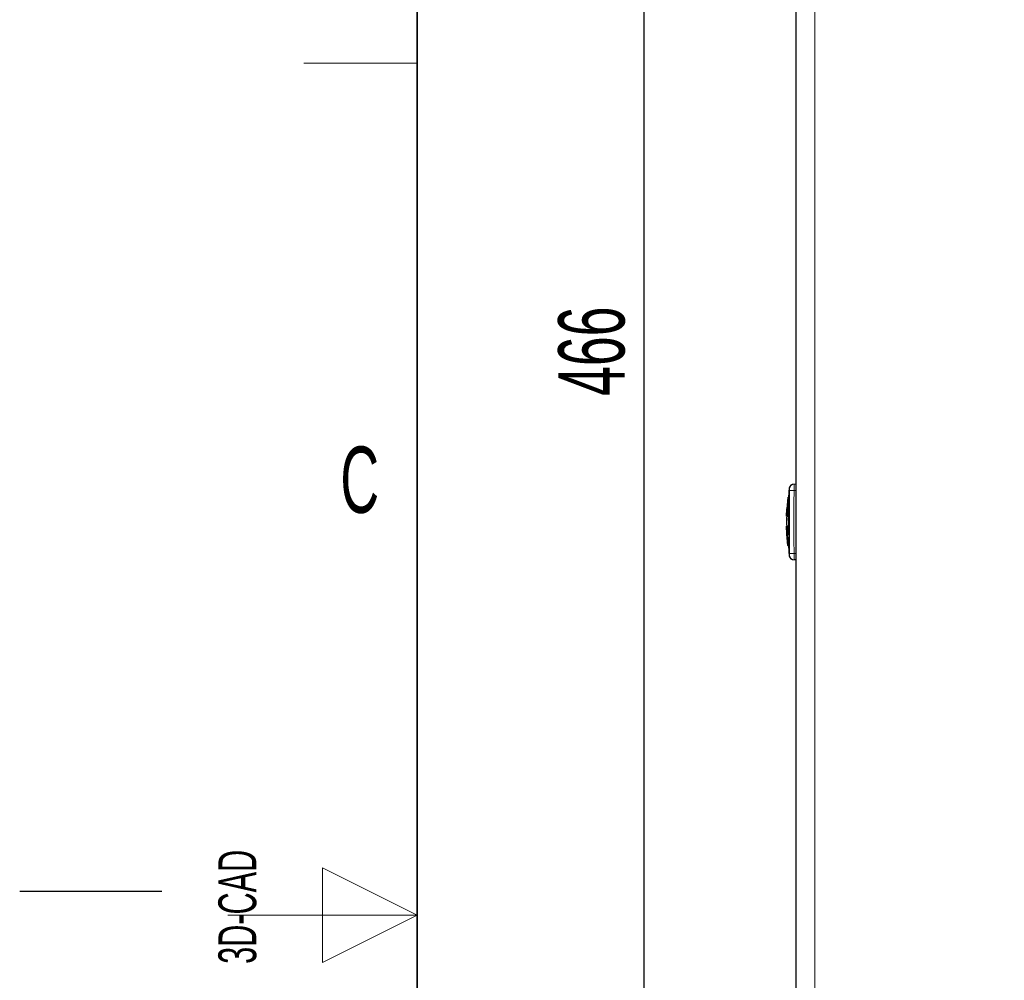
# Model space of a CAD drawing. Header units: millimetres. Extents: x 5 to 418, y 2 to 292.
# Tile 5 of 19: x 5 to 57, y 144 to 195. Entities that reach past the tile are written whole.
import ezdxf

# ---------------------------------------------------------------- set-up
doc = ezdxf.new("R2010")
doc.units = ezdxf.units.MM
doc.layers.add('SLD-0', color=7, linetype='Continuous')
doc.styles.add('SLDTEXTSTYLE0', font='TXT', dxfattribs={"width": 0.605})
doc.dimstyles.new('SLDDIMSTYLE0', dxfattribs={"dimtxt": 3.5, "dimasz": 3.302, "dimexe": 0, "dimexo": 0.0625, "dimgap": 0.875, "dimtad": 1, "dimlfac": 3, "dimrnd": 1e-09, "dimzin": 12, "dimdsep": 46, "dimtxsty": 'SLDTEXTSTYLE0', "dimsah": 1, "dimcen": 0.09, "dimadec": 0, "dimazin": 3, "dimtfac": 1, "dimtofl": 0, "dimtmove": 0, "dimatfit": 3, "dimfxl": 1, "dimfrac": 2, "dimtolj": 1, "dimtzin": 12, "dimarcsym": 0})

# ---------------------------------------------------------------- blocks, each defined once
blk = doc.blocks.new('_D_1')
at = {"layer": 'SLD-0', "color": 7}
for p, q in [((56.004, 256.35), (36.958, 256.35)), ((37.958, 256.35), (37.958, 101.017)), ((56.004, 101.017), (36.958, 101.017))]:
    blk.add_line(p, q, dxfattribs=at)
for points in [[(37.958, 256.35), (37.45, 253.048), (38.466, 253.048)], [(37.958, 101.017), (38.466, 104.319), (37.45, 104.319)]]:
    blk.add_solid(points, dxfattribs=at)
at = {"layer": 'SLD-0', "color": 7, "insert": (33.446, 174.673), "char_height": 3.5, "attachment_point": 1, "rotation": 90, "style": 'SLDTEXTSTYLE0'}
blk.add_mtext('466', dxfattribs=at)

msp = doc.modelspace()

# ---------------------------------------------------------------- linework, layer by layer
at = {"color": 7, "linetype": 'Continuous', "lineweight": 25}
for p, q in [((46.0044, 115.3504), (46.0044, 242.0171)), ((45.6464, 169.8364), (45.6053, 169.3092)), ((45.5307, 168.708), (45.5805, 169.3101)), ((45.576, 169.3259), (45.5384, 168.7072)), ((45.6082, 169.3101), (45.5835, 169.3101)), ((45.6227, 169.3101), (45.6294, 169.3101)), ((45.5044, 168.3236), (45.5224, 168.708)), ((45.5435, 168.6979), (45.5191, 168.3236)), ((45.5588, 168.7032), (45.5458, 168.3313)), ((45.5525, 168.3313), (45.5654, 168.7032)), ((45.5814, 168.7032), (45.5588, 168.7032)), ((45.6283, 168.7012), (45.635, 168.7012)), ((45.5191, 168.3236), (45.5081, 168.3236)), ((45.5458, 168.3313), (45.5713, 168.3313)), ((45.6228, 167.961), (45.6119, 168.1959)), ((45.6119, 168.1959), (45.6186, 168.1959)), ((45.6186, 168.1959), (45.6295, 167.961)), ((45.5194, 167.3737), (45.5022, 167.7987)), ((45.506, 167.7987), (45.5171, 167.7987)), ((45.5171, 167.7987), (45.5419, 167.3861)), ((45.544, 167.7987), (45.5568, 167.3737)), ((45.5699, 167.7987), (45.544, 167.7987)), ((45.5635, 167.3737), (45.5507, 167.7987)), ((45.6228, 167.961), (45.6295, 167.961)), ((45.5749, 166.7723), (45.5268, 167.3737)), ((45.5268, 167.3737), (45.5335, 167.3737)), ((45.5357, 167.3745), (45.5707, 166.7566)), ((45.5568, 167.3737), (45.5799, 167.3737)), ((45.6341, 167.1229), (45.6408, 167.1229)), ((45.5787, 166.7723), (45.6069, 166.7723)), ((45.6015, 166.7734), (45.6464, 166.1978)), ((45.6244, 166.7723), (45.631, 166.7723)), ((46.0044, 166.0171), (45.9005, 166.0171))]:
    msp.add_line(p, q, dxfattribs=at)
at = {"color": 7, "linetype": 'Continuous', "lineweight": 18}
for p, q in [((47.0044, 116.3504), (47.0044, 241.0171)), ((45.6672, 169.7878), (45.6435, 169.8148)), ((45.9005, 169.6838), (45.6672, 169.6865)), ((46.0044, 170.0171), (45.9005, 170.0171)), ((46.0044, 169.6838), (45.9005, 169.6838)), ((45.9005, 166.3504), (45.6672, 166.3477)), ((46.0044, 166.3504), (45.9005, 166.3504))]:
    msp.add_line(p, q, dxfattribs=at)
at = {"color": 7, "linetype": 'Continuous', "lineweight": 25}
for centre, start, end in [((45.8747, 169.7838), 90, 172.37337), ((45.8747, 166.2504), 187.64257, 270)]:
    msp.add_arc(centre, 0.2333, start, end, dxfattribs=at)
at = {"color": 7, "linetype": 'Continuous', "lineweight": 18}
for centre, start, end in [((45.9005, 169.7838), 90.00206, 179.01029), ((45.9005, 166.2504), 180.9897, 269.99794)]:
    msp.add_arc(centre, 0.2333, start, end, dxfattribs=at)
for points, knots in [([(45.6672, 166.3477), (45.6636, 166.7266), (45.6563, 167.4845), (45.6567, 168.5976), (45.6638, 169.3316), (45.6672, 169.6865)], [0, 0, 0, 0, 0.3404988, 0.6810495, 1, 1, 1, 1]), ([(45.6672, 169.6865), (45.6673, 169.6939), (45.6675, 169.7126), (45.6676, 169.7408), (45.6676, 169.7664), (45.6675, 169.784), (45.6673, 169.7865), (45.6672, 169.7878)], [0, 0, 0, 0, 0.1406564, 0.3555028, 0.5710316, 0.7861708, 1, 1, 1, 1]), ([(45.9005, 169.6838), (45.8969, 169.3293), (45.8895, 168.5966), (45.8892, 167.4854), (45.8967, 166.7288), (45.9005, 166.3504)], [0, 0, 0, 0, 0.3189779, 0.6594763, 1, 1, 1, 1]), ([(45.9005, 170.0171), (45.9006, 170.0134), (45.9008, 170.006), (45.9009, 169.9486), (45.9009, 169.864), (45.9007, 169.7703), (45.9005, 169.7083), (45.9005, 169.6838)], [0, 0, 0, 0, 0.2146724, 0.429352, 0.6440262, 0.8586956, 1, 1, 1, 1]), ([(45.6435, 166.2193), (45.6435, 166.2193), (45.6356, 166.2103), (45.6514, 166.2284), (45.6672, 166.2464)], [0, 0, 0, 0, 0.000137, 1, 1, 1, 1]), ([(45.6672, 166.2464), (45.6672, 166.247), (45.6675, 166.2484), (45.6676, 166.2608), (45.6676, 166.2837), (45.6675, 166.3138), (45.6673, 166.3364), (45.6672, 166.3477)], [0, 0, 0, 0, 0.1405668, 0.3553275, 0.5708435, 0.7860436, 1, 1, 1, 1]), ([(45.9005, 166.3504), (45.9006, 166.313), (45.9008, 166.238), (45.9009, 166.1381), (45.9009, 166.0627), (45.9007, 166.0228), (45.9005, 166.0187), (45.9005, 166.0171)], [0, 0, 0, 0, 0.2146728, 0.4293525, 0.6440267, 0.8586958, 1, 1, 1, 1])]:
    msp.add_open_spline(points, degree=3, knots=knots, dxfattribs=at)
at = {"color": 7, "linetype": 'Continuous', "lineweight": 25}
for points, knots in [([(45.6283, 168.7012), (45.6291, 168.7697), (45.6308, 168.9065), (45.6306, 169.0889), (45.6293, 169.2266), (45.6269, 169.2997), (45.6239, 169.3072), (45.6227, 169.3101)], [0, 0, 0, 0, 0.21459, 0.4291787, 0.6437975, 0.8584406, 1, 1, 1, 1]), ([(45.6294, 169.3101), (45.6311, 169.3034), (45.6345, 169.29), (45.6365, 169.1851), (45.6374, 169.0306), (45.6371, 168.8594), (45.6356, 168.7462), (45.635, 168.7012)], [0, 0, 0, 0, 0.2146285, 0.4292566, 0.6438948, 0.8585349, 1, 1, 1, 1]), ([(45.5713, 168.3313), (45.5723, 168.3333), (45.5744, 168.3374), (45.5777, 168.3696), (45.5807, 168.4169), (45.5831, 168.476), (45.5848, 168.5395), (45.5856, 168.6006), (45.5855, 168.6523), (45.5844, 168.6885), (45.5828, 168.7021), (45.5817, 168.703), (45.5814, 168.7032)], [0, 0, 0, 0, 0.107578, 0.2151551, 0.3227414, 0.4302646, 0.5376806, 0.6449866, 0.752213, 0.8594107, 0.9666405, 1, 1, 1, 1]), ([(45.6119, 168.1959), (45.615, 168.2522), (45.6212, 168.3647), (45.6261, 168.5488), (45.6277, 168.6613), (45.6283, 168.7012)], [0, 0, 0, 0, 0.3919653, 0.7839447, 1, 1, 1, 1]), ([(45.635, 168.7012), (45.6338, 168.6283), (45.6315, 168.4825), (45.6253, 168.3094), (45.6204, 168.2257), (45.6186, 168.1959)], [0, 0, 0, 0, 0.3915997, 0.7831923, 1, 1, 1, 1]), ([(45.5151, 168.3231), (45.5064, 168.2292), (45.4903, 168.0545), (45.5049, 167.8798), (45.5117, 167.799)], [0, 0, 0, 0, 0.53788299, 1, 1, 1, 1]), ([(45.5799, 167.3737), (45.5808, 167.376), (45.5828, 167.3807), (45.5845, 167.4173), (45.5852, 167.4713), (45.5849, 167.5386), (45.5835, 167.6111), (45.5812, 167.6809), (45.5782, 167.74), (45.5747, 167.7816), (45.5718, 167.7974), (45.5702, 167.7984), (45.5699, 167.7987)], [0, 0, 0, 0, 0.1073587, 0.214721, 0.322003, 0.4292233, 0.5364373, 0.6436973, 0.7510459, 0.8585026, 0.9660513, 1, 1, 1, 1]), ([(45.6341, 167.1229), (45.6342, 167.2166), (45.6345, 167.4041), (45.6311, 167.7044), (45.6255, 167.8774), (45.6228, 167.961)], [0, 0, 0, 0, 0.34078213, 0.68156868, 1, 1, 1, 1]), ([(45.6295, 167.961), (45.6323, 167.8712), (45.6381, 167.6915), (45.6412, 167.3908), (45.6409, 167.2102), (45.6408, 167.1229)], [0, 0, 0, 0, 0.3408172, 0.6816417, 1, 1, 1, 1]), ([(45.6244, 166.7723), (45.6261, 166.7786), (45.6297, 166.791), (45.6324, 166.8884), (45.6339, 167.0075), (45.634, 167.0939), (45.6341, 167.1229)], [0, 0, 0, 0, 0.2851253, 0.5702516, 0.8553553, 1, 1, 1, 1]), ([(45.6408, 167.1229), (45.6406, 167.0665), (45.6402, 166.9538), (45.6378, 166.835), (45.6348, 166.7789), (45.632, 166.774), (45.631, 166.7723)], [0, 0, 0, 0, 0.285052, 0.570102, 0.8551915, 1, 1, 1, 1])]:
    msp.add_open_spline(points, degree=3, knots=knots, dxfattribs=at)
at = {"layer": 'SLD-0', "lineweight": 35}
msp.add_line((26, 282.5), (26, 12), dxfattribs=at)
at = {"layer": 'SLD-0', "lineweight": 18}
for p, q in [((20, 192.25), (26, 192.25)), ((26, 147.25), (21, 149.75)), ((21, 149.75), (21, 144.75)), ((16, 147.25), (26, 147.25)), ((21, 144.75), (26, 147.25))]:
    msp.add_line(p, q, dxfattribs=at)
at = {"layer": 'SLD-0'}
msp.add_line((12.5, 148.5), (5, 148.5), dxfattribs=at)

# ---------------------------------------------------------------- texts
at = {"layer": 'SLD-0', "insert": (22.9597, 172.0011), "char_height": 3.5, "attachment_point": 2, "style": 'SLDTEXTSTYLE0'}
msp.add_mtext('C', dxfattribs=at)
at = {"layer": 'SLD-0', "insert": (15.4939, 144.6806), "char_height": 2, "attachment_point": 1, "rotation": 90, "style": 'SLDTEXTSTYLE0'}
msp.add_mtext('3D-CAD', dxfattribs=at)

# ---------------------------------------------------------------- dimensions: what is measured, and where the dimension line sits
at = {"layer": 'SLD-0', "color": 7}
dim = msp.add_linear_dim(base=(37.9581, 101.0171), p1=(57.0044, 256.3504), p2=(57.0044, 101.0171), angle=90, dimstyle='SLDDIMSTYLE0', dxfattribs=at)
dim.commit()
dim.dimension.update_dxf_attribs({"geometry": '_D_1', "text_midpoint": (37.9581, 178.6838), "dimtype": 160})

doc.saveas('drawing.dxf')
